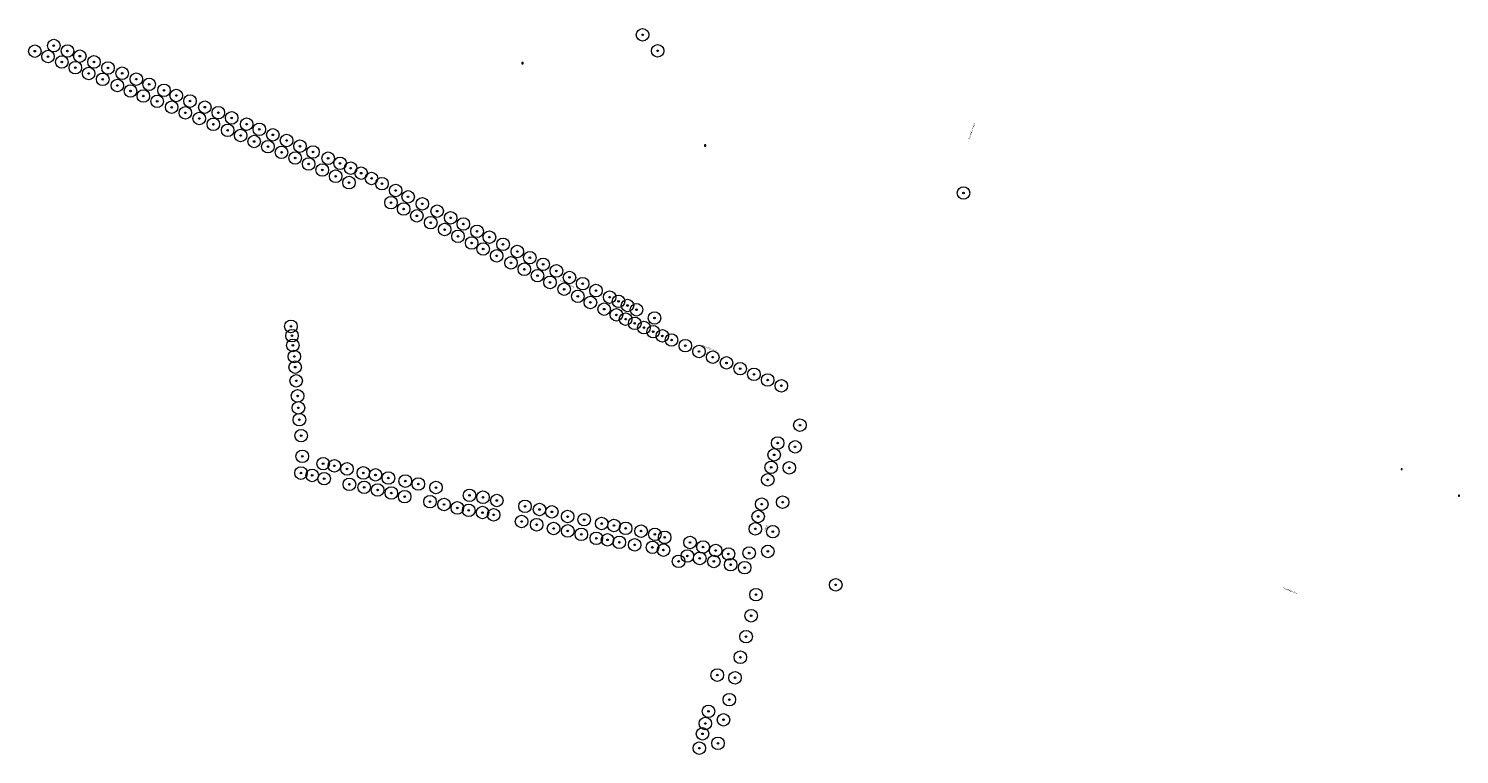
# Model space of a CAD drawing. Header units: metres. Extents: x 157686 to 160831, y 403691 to 406312.
# Tile 28 of 29: x 159704 to 160390, y 405964 to 406312. Entities that reach past the tile are written whole.
import ezdxf
from ezdxf.enums import TextEntityAlignment as Align

# ---------------------------------------------------------------- set-up
doc = ezdxf.new("R2010")
doc.units = ezdxf.units.M
for name, color, linetype, lineweight in [('B-WE-GR-BOOM-S', 90, 'Continuous', 25), ('B-WE-OG-TOPOGRAFIE-T35', 7, 'Continuous', 35), ('B-WE-RI-GWA_RIOOLPUT-S-200', 30, 'Continuous', 18), ('B-WE-RI-HWA_KOLK_STRAATKOLK-S-200', 150, 'Continuous', 18)]:
    doc.layers.add(name, color=color, linetype=linetype, lineweight=lineweight)
doc.styles.add('NLCS-ISO', font='NLCS-ISO.TTF')
doc.styles.add('NLCS-ISO-M200-T35', font='NLCS-ISO.TTF', dxfattribs={"height": 0.7})

# ---------------------------------------------------------------- blocks, each defined once
blk = doc.blocks.new('SGR-BOOM_GBKN-SO')
at = {"linetype": 'ByBlock', "lineweight": 18}
h = blk.add_hatch(color=0, dxfattribs=at)
h.dxf.hatch_style = 1
edge = h.paths.add_edge_path()
edge.add_arc((0, 0), 0.25, 0, 360)
at = {"color": 0, "linetype": 'ByBlock', "lineweight": 18}
for radius in [2, 0.25]:
    blk.add_circle((0, 0), radius, dxfattribs=at)
at = {"color": 0, "linetype": 'ByBlock', "lineweight": 18, "style": 'NLCS-ISO'}
blk.add_attdef('SOORT', (2.5, 0), '', height=1.5, dxfattribs=at)
blk = doc.blocks.new('SRI-PUT_INSPECTIEPUT_RIOOLPUT-SO')
at = {"color": 0, "linetype": 'ByBlock', "lineweight": 18}
blk.add_lwpolyline([(-1.1, -1.1), (1.1, -1.1), (1.1, 1.1), (-1.1, 1.1)], close=True, dxfattribs=at)
at = {"color": 0, "linetype": 'ByBlock', "lineweight": 18, "style": 'NLCS-ISO'}
blk.add_text('r', height=1.5, dxfattribs=at).set_placement((0, 0.3), align=Align.MIDDLE_CENTER)
blk = doc.blocks.new('B-SRI-KOLK_STRAAT_01-SO')
for p, q in [((-1.125, 0), (1.125, 2.25)), ((1.125, 0), (-1.125, 2.25))]:
    blk.add_line(p, q)
blk.add_lwpolyline([(-1.125, 0), (1.125, 0), (1.125, 2.25), (-1.125, 2.25)], close=True)

msp = doc.modelspace()

# ---------------------------------------------------------------- block references
at = {"layer": 'B-WE-GR-BOOM-S', "xscale": 1.5, "yscale": 1.5, "zscale": 1.5}
for p in [(159998.61, 406309.31), (159707.47, 406301.5), (159716.52, 406304.17), (159723.07, 406301.56), (160005.82, 406301.65), (159713.77, 406298.91), (159720.36, 406296.29), (159726.83, 406293.57), (159728.99, 406299.11), (159735.77, 406296.34), (159742.52, 406293.46), (159733.25, 406290.77), (159739.98, 406288.02), (159749.3, 406290.91), (159756.05, 406288.07), (159747, 406285.04), (159753.29, 406282.41), (159759.41, 406279.99), (159762.23, 406285.62), (159769.33, 406282.72), (159775.19, 406280.27), (159766.08, 406277.44), (159773.01, 406274.63), (159781.82, 406277.57), (159788.91, 406274.67), (159779.57, 406271.96), (159786.22, 406269.22), (159792.97, 406266.44), (159795.39, 406272.03), (159801.75, 406269.51), (159808.93, 406266.49), (159799.85, 406263.57), (159806.03, 406261.06), (159814.98, 406264.04), (159821.46, 406261.4), (159828.06, 406258.67), (159812.53, 406258.2), (159819.11, 406255.74), (159825.65, 406253.04), (159834.47, 406255.94), (159840.72, 406253.2), (159832.17, 406250.27), (159838.67, 406247.44), (159847.98, 406250.17), (159853.7, 406247.72), (159858.78, 406245.43), (159845.15, 406244.55), (159851.57, 406241.55), (159857.98, 406238.51), (159863.79, 406243.01), (159868.77, 406240.5), (159873.74, 406237.99), (159880.33, 406234.72), (159886.28, 406231.69), (160152.39, 406233.52), (159878.11, 406228.91), (159884.13, 406225.83), (159893.1, 406228.31), (159900.18, 406224.79), (159890.47, 406222.57), (159897.13, 406219.3), (159906.67, 406221.62), (159912.74, 406218.66), (159903.79, 406216), (159910.21, 406212.78), (159919.33, 406215.17), (159925.23, 406212.36), (159916.71, 406209.59), (159922.24, 406206.69), (159931.78, 406208.93), (159938.61, 406205.5), (159928.73, 406203.43), (159935.57, 406200.03), (159941.99, 406196.98), (159944.58, 406202.54), (159950.99, 406199.34), (159948.29, 406193.89), (159954.28, 406190.67), (159957.34, 406196.18), (159963.58, 406193.05), (159961.05, 406187.4), (159967.57, 406184.02), (159969.92, 406190.04), (159976.28, 406186.75), (159982.84, 406183.58), (159973.62, 406181.07), (159980.19, 406177.83), (159987.08, 406181.58), (159991.4, 406179.61), (159995.69, 406177.56), (159830.13, 406169.58), (159986.09, 406175.1), (159990.47, 406173.07), (159994.86, 406171.04), (160004.35, 406173.58), (159830.62, 406165.14), (159999.26, 406169.02), (160003.68, 406167.03), (160008.09, 406165.04), (160012.5, 406163.06), (159831.06, 406160.47), (160019.08, 406160.32), (160025.66, 406157.58), (159831.76, 406155.16), (159832.18, 406150.04), (160032.23, 406154.84), (160038.81, 406152.1), (160045.39, 406149.35), (159832.68, 406143.48), (160051.96, 406146.61), (160058.54, 406143.87), (159833.32, 406136.27), (160065.11, 406141.13), (159833.73, 406130.55), (159834.21, 406124.88), (160074, 406122.24), (159835.07, 406117.19), (160061.64, 406108.03), (160063.32, 406113.7), (160071.69, 406111.87), (159835.57, 406107.35), (159845.56, 406103.8), (159850.94, 406102.78), (159857.03, 406101.29), (160060.22, 406102.04), (160068.92, 406101.81), (159834.96, 406099.29), (159840.31, 406098.17), (159846.06, 406096.63), (159864.8, 406099.37), (159870.68, 406098.42), (159876.85, 406096.9), (159884.91, 406095.45), (160058.59, 406096.06), (159858.16, 406093.91), (159865.21, 406092.45), (159871.65, 406091.21), (159878.25, 406089.73), (159884.65, 406088), (159891.19, 406094.05), (159899.64, 406092.35), (159915.7, 406088.61), (159922.15, 406087.71), (159896.8, 406085.6), (159903.5, 406084.23), (159909.85, 406082.59), (159915.34, 406081.42), (159928.8, 406086.14), (159942.28, 406083.33), (159949.25, 406081.83), (159955.15, 406080.74), (160055.71, 406084.4), (160065.7, 406085.34), (159921.9, 406080.37), (159927.25, 406079.26), (159940.64, 406076.06), (159947.84, 406074.53), (159962.72, 406078.45), (159970.64, 406076.93), (159978.99, 406075.1), (159984.9, 406074.15), (160053.97, 406078.47), (159955.97, 406072.74), (159962.77, 406071.57), (159969.26, 406069.9), (159976.43, 406068.04), (159981.83, 406067.29), (159990.47, 406072.79), (159997.9, 406071.48), (160004.51, 406069.95), (160009.21, 406068.47), (160052.61, 406072.59), (160061.04, 406071.22), (159987.48, 406066.13), (159994.84, 406064.91), (160003.34, 406063.67), (160008.61, 406062.38), (160021.37, 406066.04), (160027.61, 406063.85), (160033.64, 406062.2), (160039.75, 406060.53), (160049.7, 406060.98), (160058.61, 406061.74), (160015.86, 406056.96), (160020.08, 406059.57), (160026.01, 406058.39), (160032.73, 406056.94), (160040.81, 406055.38), (160047.54, 406053.96), (160052.95, 406041.04), (160091.16, 406045.74), (160050.66, 406030.91), (160048.21, 406020.92), (160045.45, 406011.02), (160034.39, 406002.48), (160042.92, 406001.19), (160030.19, 405985.11), (160040.19, 405990.73), (160028.67, 405979.28), (160037.36, 405981.06), (160027.3, 405974.34), (160025.78, 405967.47), (160034.72, 405969.77)]:
    msp.add_blockref('SGR-BOOM_GBKN-SO', p, dxfattribs=at)
at = {"layer": 'B-WE-RI-GWA_RIOOLPUT-S-200', "xscale": 0.3, "yscale": 0.3, "zscale": 0.3}
for p in [(159941.08, 406295.68), (160028.57, 406256.26)]:
    msp.add_blockref('SRI-PUT_INSPECTIEPUT_RIOOLPUT-SO', p, dxfattribs=at)
at = {"layer": 'B-WE-RI-HWA_KOLK_STRAATKOLK-S-200', "xscale": 0.2, "yscale": 0.2, "zscale": 0.2}
for p in [(160362.33, 406100.95), (160389.72, 406088.2)]:
    msp.add_blockref('B-SRI-KOLK_STRAAT_01-SO', p, dxfattribs=at)

# ---------------------------------------------------------------- texts
at = {"layer": 'B-WE-OG-TOPOGRAFIE-T35', "style": 'NLCS-ISO-M200-T35'}
for s, rotation, p in [('Kanaaldijk-Noord', 70.7, (160156.38, 406263.12)), ('Kanaaldijk-Zuid', 332.9, (159962.45, 406189.92)), ('Kanaaldijk-Zuid', 337.4, (160030.48, 406159.02)), ('Steeg', 76, (160057.68, 406072.95)), ('Kanaaldijk-Zuid', 337.4, (160308.76, 406042.91))]:
    msp.add_text(s, height=0.7, rotation=rotation, dxfattribs=at).set_placement(p, align=Align.MIDDLE)

doc.saveas('drawing.dxf')
